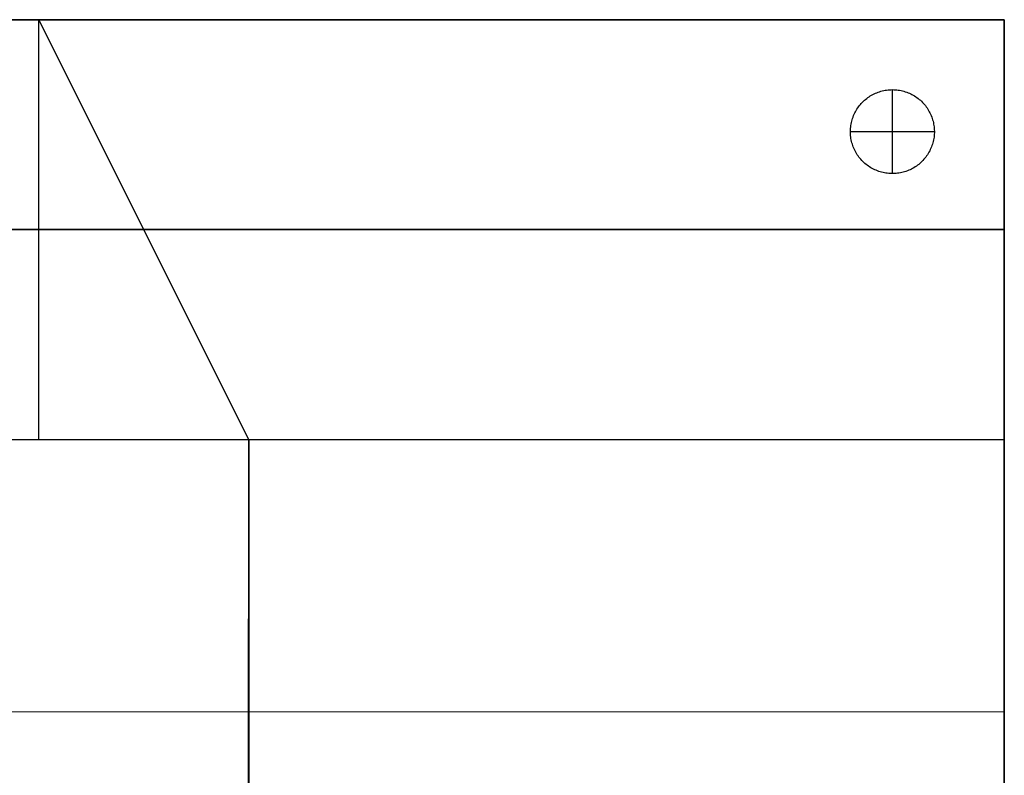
# Model space of a CAD drawing. Header units: millimetres. Extents: x 3168 to 4548, y -1080 to 0.
# Tile 4 of 4: x 3844 to 4548, y -540 to 0. Entities that reach past the tile are written whole.
import ezdxf

# ---------------------------------------------------------------- set-up
doc = ezdxf.new("R2010")
doc.units = ezdxf.units.MM
doc.layers.add('108$Catena module 400 - left', color=7, linetype='Continuous', true_color=0x000000)

msp = doc.modelspace()

# ---------------------------------------------------------------- linework, layer by layer
at = {"layer": '108$Catena module 400 - left'}
for p, q in [((4547.59, 0, 20), (3167.59, 0, 20)), ((3167.59, 0, 390), (4547.59, 0, 390)), ((3758.8, 0, 720.82), (3956.38, 0, 720.82)), ((3857.59, 0, 720), (3857.59, 0, 20)), ((3857.59, -300, 20), (3857.59, 0, 20)), ((4007.59, -300, 720), (3857.59, 0, 720)), ((3956.38, 0, 720.82), (4153.84, 0, 727.35)), ((4153.84, 0, 727.35), (4350.99, 0, 740.42)), ((4350.99, 0, 740.42), (4547.59, 0, 760)), ((4547.59, -300, 760), (4547.59, 0, 760)), ((4547.59, 0, 760), (4547.59, 0, 20)), ((4547.59, 0, 20), (4547.59, -300, 20)), ((4547.59, -300, 390), (4547.59, 0, 390)), ((4448.39, -56.94, 20), (4449.21, -56.29, 20)), ((4448.39, -56.94), (4449.21, -56.29)), ((4448.39, -56.94, 10), (4449.21, -56.29, 10)), ((4449.21, -56.29, 20), (4450.04, -55.67, 20)), ((4449.21, -56.29), (4450.04, -55.67)), ((4449.21, -56.29, 10), (4450.04, -55.67, 10)), ((4450.04, -55.67, 20), (4450.89, -55.07, 20)), ((4450.04, -55.67), (4450.89, -55.07)), ((4450.04, -55.67, 10), (4450.89, -55.07, 10)), ((4450.89, -55.07, 20), (4451.77, -54.51, 20)), ((4450.89, -55.07), (4451.77, -54.51)), ((4450.89, -55.07, 10), (4451.77, -54.51, 10)), ((4451.77, -54.51, 20), (4452.66, -53.98, 20)), ((4451.77, -54.51), (4452.66, -53.98)), ((4451.77, -54.51, 10), (4452.66, -53.98, 10)), ((4452.66, -53.98, 20), (4453.58, -53.47, 20)), ((4452.66, -53.98), (4453.58, -53.47)), ((4452.66, -53.98, 10), (4453.58, -53.47, 10)), ((4453.58, -53.47, 20), (4454.51, -53, 20)), ((4453.58, -53.47), (4454.51, -53)), ((4453.58, -53.47, 10), (4454.51, -53, 10)), ((4454.51, -53, 20), (4455.45, -52.57, 20)), ((4454.51, -53), (4455.45, -52.57)), ((4454.51, -53, 10), (4455.45, -52.57, 10)), ((4455.45, -52.57, 20), (4456.41, -52.16, 20)), ((4455.45, -52.57), (4456.41, -52.16)), ((4455.45, -52.57, 10), (4456.41, -52.16, 10)), ((4456.41, -52.16, 20), (4457.38, -51.79, 20)), ((4456.41, -52.16), (4457.38, -51.79)), ((4456.41, -52.16, 10), (4457.38, -51.79, 10)), ((4457.38, -51.79, 20), (4458.37, -51.45, 20)), ((4457.38, -51.79), (4458.37, -51.45)), ((4457.38, -51.79, 10), (4458.37, -51.45, 10)), ((4458.37, -51.45, 20), (4459.36, -51.15, 20)), ((4458.37, -51.45), (4459.36, -51.15)), ((4458.37, -51.45, 10), (4459.36, -51.15, 10)), ((4459.36, -51.15, 20), (4460.37, -50.88, 20)), ((4459.36, -51.15), (4460.37, -50.88)), ((4459.36, -51.15, 10), (4460.37, -50.88, 10)), ((4460.37, -50.88, 20), (4461.39, -50.65, 20)), ((4460.37, -50.88), (4461.39, -50.65)), ((4460.37, -50.88, 10), (4461.39, -50.65, 10)), ((4461.39, -50.65, 20), (4462.41, -50.45, 20)), ((4461.39, -50.65), (4462.41, -50.45)), ((4461.39, -50.65, 10), (4462.41, -50.45, 10)), ((4462.41, -50.45, 20), (4463.44, -50.29, 20)), ((4462.41, -50.45), (4463.44, -50.29)), ((4462.41, -50.45, 10), (4463.44, -50.29, 10)), ((4463.44, -50.29, 20), (4464.47, -50.16, 20)), ((4463.44, -50.29), (4464.47, -50.16)), ((4463.44, -50.29, 10), (4464.47, -50.16, 10)), ((4464.47, -50.16, 20), (4465.51, -50.07, 20)), ((4464.47, -50.16), (4465.51, -50.07)), ((4464.47, -50.16, 10), (4465.51, -50.07, 10)), ((4465.51, -50.07, 20), (4466.55, -50.02, 20)), ((4465.51, -50.07), (4466.55, -50.02)), ((4465.51, -50.07, 10), (4466.55, -50.02, 10)), ((4466.55, -50.02, 20), (4467.59, -50, 20)), ((4466.55, -50.02), (4467.59, -50)), ((4466.55, -50.02, 10), (4467.59, -50, 10)), ((4467.59, -50, 20), (4468.63, -50.02, 20)), ((4467.59, -50, 20), (4467.59, -50)), ((4467.59, -50), (4468.63, -50.02)), ((4467.59, -50, 10), (4468.63, -50.02, 10)), ((4467.59, -110, 20), (4467.59, -50, 20)), ((4467.59, -110), (4467.59, -50)), ((4468.63, -50.02, 20), (4469.67, -50.07, 20)), ((4468.63, -50.02), (4469.67, -50.07)), ((4468.63, -50.02, 10), (4469.67, -50.07, 10)), ((4469.67, -50.07, 20), (4470.71, -50.16, 20)), ((4469.67, -50.07), (4470.71, -50.16)), ((4469.67, -50.07, 10), (4470.71, -50.16, 10)), ((4470.71, -50.16, 20), (4471.74, -50.29, 20)), ((4470.71, -50.16), (4471.74, -50.29)), ((4470.71, -50.16, 10), (4471.74, -50.29, 10)), ((4471.74, -50.29, 20), (4472.77, -50.45, 20)), ((4471.74, -50.29), (4472.77, -50.45)), ((4471.74, -50.29, 10), (4472.77, -50.45, 10)), ((4472.77, -50.45, 20), (4473.79, -50.65, 20)), ((4472.77, -50.45), (4473.79, -50.65)), ((4472.77, -50.45, 10), (4473.79, -50.65, 10)), ((4473.79, -50.65, 20), (4474.81, -50.88, 20)), ((4473.79, -50.65), (4474.81, -50.88)), ((4473.79, -50.65, 10), (4474.81, -50.88, 10)), ((4474.81, -50.88, 20), (4475.81, -51.15, 20)), ((4474.81, -50.88), (4475.81, -51.15)), ((4474.81, -50.88, 10), (4475.81, -51.15, 10)), ((4475.81, -51.15, 20), (4476.81, -51.45, 20)), ((4475.81, -51.15), (4476.81, -51.45)), ((4475.81, -51.15, 10), (4476.81, -51.45, 10)), ((4476.81, -51.45, 20), (4477.8, -51.79, 20)), ((4476.81, -51.45), (4477.8, -51.79)), ((4476.81, -51.45, 10), (4477.8, -51.79, 10)), ((4477.8, -51.79, 20), (4478.77, -52.16, 20)), ((4477.8, -51.79), (4478.77, -52.16)), ((4477.8, -51.79, 10), (4478.77, -52.16, 10)), ((4478.77, -52.16, 20), (4479.73, -52.57, 20)), ((4478.77, -52.16), (4479.73, -52.57)), ((4478.77, -52.16, 10), (4479.73, -52.57, 10)), ((4479.73, -52.57, 20), (4480.67, -53, 20)), ((4479.73, -52.57), (4480.67, -53)), ((4479.73, -52.57, 10), (4480.67, -53, 10)), ((4480.67, -53, 20), (4481.6, -53.47, 20)), ((4480.67, -53), (4481.6, -53.47)), ((4480.67, -53, 10), (4481.6, -53.47, 10)), ((4481.6, -53.47, 20), (4482.51, -53.98, 20)), ((4481.6, -53.47), (4482.51, -53.98)), ((4481.6, -53.47, 10), (4482.51, -53.98, 10)), ((4482.51, -53.98, 20), (4483.41, -54.51, 20)), ((4482.51, -53.98), (4483.41, -54.51)), ((4482.51, -53.98, 10), (4483.41, -54.51, 10)), ((4483.41, -54.51, 20), (4484.28, -55.07, 20)), ((4483.41, -54.51), (4484.28, -55.07)), ((4483.41, -54.51, 10), (4484.28, -55.07, 10)), ((4484.28, -55.07, 20), (4485.14, -55.67, 20)), ((4484.28, -55.07), (4485.14, -55.67)), ((4484.28, -55.07, 10), (4485.14, -55.67, 10)), ((4485.14, -55.67, 20), (4485.97, -56.29, 20)), ((4485.14, -55.67), (4485.97, -56.29)), ((4485.14, -55.67, 10), (4485.97, -56.29, 10)), ((4485.97, -56.29, 20), (4486.78, -56.94, 20)), ((4485.97, -56.29), (4486.78, -56.94)), ((4485.97, -56.29, 10), (4486.78, -56.94, 10)), ((4442.24, -63.96, 20), (4442.81, -63.09, 20)), ((4442.24, -63.96), (4442.81, -63.09)), ((4442.24, -63.96, 10), (4442.81, -63.09, 10)), ((4442.81, -63.09, 20), (4443.41, -62.24, 20)), ((4442.81, -63.09), (4443.41, -62.24)), ((4442.81, -63.09, 10), (4443.41, -62.24, 10)), ((4443.41, -62.24, 20), (4444.04, -61.41, 20)), ((4443.41, -62.24), (4444.04, -61.41)), ((4443.41, -62.24, 10), (4444.04, -61.41, 10)), ((4444.04, -61.41, 20), (4444.7, -60.61, 20)), ((4444.04, -61.41), (4444.7, -60.61)), ((4444.04, -61.41, 10), (4444.7, -60.61, 10)), ((4444.7, -60.61, 20), (4445.39, -59.82, 20)), ((4444.7, -60.61), (4445.39, -59.82)), ((4444.7, -60.61, 10), (4445.39, -59.82, 10)), ((4445.39, -59.82, 20), (4446.1, -59.06, 20)), ((4445.39, -59.82), (4446.1, -59.06)), ((4445.39, -59.82, 10), (4446.1, -59.06, 10)), ((4446.1, -59.06, 20), (4446.84, -58.33, 20)), ((4446.1, -59.06), (4446.84, -58.33)), ((4446.1, -59.06, 10), (4446.84, -58.33, 10)), ((4446.84, -58.33, 20), (4447.61, -57.62, 20)), ((4446.84, -58.33), (4447.61, -57.62)), ((4446.84, -58.33, 10), (4447.61, -57.62, 10)), ((4447.61, -57.62, 20), (4448.39, -56.94, 20)), ((4447.61, -57.62), (4448.39, -56.94)), ((4447.61, -57.62, 10), (4448.39, -56.94, 10)), ((4486.78, -56.94, 20), (4487.57, -57.62, 20)), ((4486.78, -56.94), (4487.57, -57.62)), ((4486.78, -56.94, 10), (4487.57, -57.62, 10)), ((4487.57, -57.62, 20), (4488.34, -58.33, 20)), ((4487.57, -57.62), (4488.34, -58.33)), ((4487.57, -57.62, 10), (4488.34, -58.33, 10)), ((4488.34, -58.33, 20), (4489.08, -59.06, 20)), ((4488.34, -58.33), (4489.08, -59.06)), ((4488.34, -58.33, 10), (4489.08, -59.06, 10)), ((4489.08, -59.06, 20), (4489.79, -59.82, 20)), ((4489.08, -59.06), (4489.79, -59.82)), ((4489.08, -59.06, 10), (4489.79, -59.82, 10)), ((4489.79, -59.82, 20), (4490.48, -60.61, 20)), ((4489.79, -59.82), (4490.48, -60.61)), ((4489.79, -59.82, 10), (4490.48, -60.61, 10)), ((4490.48, -60.61, 20), (4491.14, -61.41, 20)), ((4490.48, -60.61), (4491.14, -61.41)), ((4490.48, -60.61, 10), (4491.14, -61.41, 10)), ((4491.14, -61.41, 20), (4491.77, -62.24, 20)), ((4491.14, -61.41), (4491.77, -62.24)), ((4491.14, -61.41, 10), (4491.77, -62.24, 10)), ((4491.77, -62.24, 20), (4492.37, -63.09, 20)), ((4491.77, -62.24), (4492.37, -63.09)), ((4491.77, -62.24, 10), (4492.37, -63.09, 10)), ((4492.37, -63.09, 20), (4492.94, -63.96, 20)), ((4492.37, -63.09), (4492.94, -63.96)), ((4492.37, -63.09, 10), (4492.94, -63.96, 10)), ((4439.12, -70.53, 20), (4439.47, -69.55, 20)), ((4439.12, -70.53), (4439.47, -69.55)), ((4439.12, -70.53, 10), (4439.47, -69.55, 10)), ((4439.47, -69.55, 20), (4439.85, -68.58, 20)), ((4439.47, -69.55), (4439.85, -68.58)), ((4439.47, -69.55, 10), (4439.85, -68.58, 10)), ((4439.85, -68.58, 20), (4440.26, -67.62, 20)), ((4439.85, -68.58), (4440.26, -67.62)), ((4439.85, -68.58, 10), (4440.26, -67.62, 10)), ((4440.26, -67.62, 20), (4440.71, -66.68, 20)), ((4440.26, -67.62), (4440.71, -66.68)), ((4440.26, -67.62, 10), (4440.71, -66.68, 10)), ((4440.71, -66.68, 20), (4441.19, -65.76, 20)), ((4440.71, -66.68), (4441.19, -65.76)), ((4440.71, -66.68, 10), (4441.19, -65.76, 10)), ((4441.19, -65.76, 20), (4441.7, -64.85, 20)), ((4441.19, -65.76), (4441.7, -64.85)), ((4441.19, -65.76, 10), (4441.7, -64.85, 10)), ((4441.7, -64.85, 20), (4442.24, -63.96, 20)), ((4441.7, -64.85), (4442.24, -63.96)), ((4441.7, -64.85, 10), (4442.24, -63.96, 10)), ((4492.94, -63.96, 20), (4493.48, -64.85, 20)), ((4492.94, -63.96), (4493.48, -64.85)), ((4492.94, -63.96, 10), (4493.48, -64.85, 10)), ((4493.48, -64.85, 20), (4493.99, -65.76, 20)), ((4493.48, -64.85), (4493.99, -65.76)), ((4493.48, -64.85, 10), (4493.99, -65.76, 10)), ((4493.99, -65.76, 20), (4494.47, -66.68, 20)), ((4493.99, -65.76), (4494.47, -66.68)), ((4493.99, -65.76, 10), (4494.47, -66.68, 10)), ((4494.47, -66.68, 20), (4494.92, -67.62, 20)), ((4494.47, -66.68), (4494.92, -67.62)), ((4494.47, -66.68, 10), (4494.92, -67.62, 10)), ((4494.92, -67.62, 20), (4495.33, -68.58, 20)), ((4494.92, -67.62), (4495.33, -68.58)), ((4494.92, -67.62, 10), (4495.33, -68.58, 10)), ((4495.33, -68.58, 20), (4495.71, -69.55, 20)), ((4495.33, -68.58), (4495.71, -69.55)), ((4495.33, -68.58, 10), (4495.71, -69.55, 10)), ((4495.71, -69.55, 20), (4496.06, -70.53, 20)), ((4495.71, -69.55), (4496.06, -70.53)), ((4495.71, -69.55, 10), (4496.06, -70.53, 10)), ((4437.68, -77.66, 20), (4437.78, -76.62, 20)), ((4437.68, -77.66), (4437.78, -76.62)), ((4437.68, -77.66, 10), (4437.78, -76.62, 10)), ((4437.78, -76.62, 20), (4437.92, -75.59, 20)), ((4437.78, -76.62), (4437.92, -75.59)), ((4437.78, -76.62, 10), (4437.92, -75.59, 10)), ((4437.92, -75.59, 20), (4438.09, -74.56, 20)), ((4437.92, -75.59), (4438.09, -74.56)), ((4437.92, -75.59, 10), (4438.09, -74.56, 10)), ((4438.09, -74.56, 20), (4438.29, -73.54, 20)), ((4438.09, -74.56), (4438.29, -73.54)), ((4438.09, -74.56, 10), (4438.29, -73.54, 10)), ((4438.29, -73.54, 20), (4438.53, -72.53, 20)), ((4438.29, -73.54), (4438.53, -72.53)), ((4438.29, -73.54, 10), (4438.53, -72.53, 10)), ((4438.53, -72.53, 20), (4438.81, -71.53, 20)), ((4438.53, -72.53), (4438.81, -71.53)), ((4438.53, -72.53, 10), (4438.81, -71.53, 10)), ((4438.81, -71.53, 20), (4439.12, -70.53, 20)), ((4438.81, -71.53), (4439.12, -70.53)), ((4438.81, -71.53, 10), (4439.12, -70.53, 10)), ((4496.06, -70.53, 20), (4496.37, -71.53, 20)), ((4496.06, -70.53), (4496.37, -71.53)), ((4496.06, -70.53, 10), (4496.37, -71.53, 10)), ((4496.37, -71.53, 20), (4496.64, -72.53, 20)), ((4496.37, -71.53), (4496.64, -72.53)), ((4496.37, -71.53, 10), (4496.64, -72.53, 10)), ((4496.64, -72.53, 20), (4496.89, -73.54, 20)), ((4496.64, -72.53), (4496.89, -73.54)), ((4496.64, -72.53, 10), (4496.89, -73.54, 10)), ((4496.89, -73.54, 20), (4497.09, -74.56, 20)), ((4496.89, -73.54), (4497.09, -74.56)), ((4496.89, -73.54, 10), (4497.09, -74.56, 10)), ((4497.09, -74.56, 20), (4497.26, -75.59, 20)), ((4497.09, -74.56), (4497.26, -75.59)), ((4497.09, -74.56, 10), (4497.26, -75.59, 10)), ((4497.26, -75.59, 20), (4497.4, -76.62, 20)), ((4497.26, -75.59), (4497.4, -76.62)), ((4497.26, -75.59, 10), (4497.4, -76.62, 10)), ((4497.4, -76.62, 20), (4497.5, -77.66, 20)), ((4497.4, -76.62), (4497.5, -77.66)), ((4497.4, -76.62, 10), (4497.5, -77.66, 10)), ((4437.59, -79.74, 20), (4437.62, -78.7, 20)), ((4437.59, -79.74), (4437.62, -78.7)), ((4437.59, -79.74, 10), (4437.62, -78.7, 10)), ((4437.6, -80.78, 20), (4437.59, -79.74, 20)), ((4437.6, -80.78), (4437.59, -79.74)), ((4437.6, -80.78, 10), (4437.59, -79.74, 10)), ((4437.59, -80, 20), (4437.59, -80)), ((4437.59, -80, 20), (4497.59, -80, 20)), ((4437.59, -80), (4497.59, -80)), ((4437.64, -81.82, 20), (4437.6, -80.78, 20)), ((4437.64, -81.82), (4437.6, -80.78)), ((4437.64, -81.82, 10), (4437.6, -80.78, 10)), ((4437.62, -78.7, 20), (4437.68, -77.66, 20)), ((4437.62, -78.7), (4437.68, -77.66)), ((4437.62, -78.7, 10), (4437.68, -77.66, 10)), ((4437.73, -82.86, 20), (4437.64, -81.82, 20)), ((4437.73, -82.86), (4437.64, -81.82)), ((4437.73, -82.86, 10), (4437.64, -81.82, 10)), ((4437.84, -83.89, 20), (4437.73, -82.86, 20)), ((4437.84, -83.89), (4437.73, -82.86)), ((4437.84, -83.89, 10), (4437.73, -82.86, 10)), ((4438, -84.92, 20), (4437.84, -83.89, 20)), ((4438, -84.92), (4437.84, -83.89)), ((4438, -84.92, 10), (4437.84, -83.89, 10)), ((4497.34, -83.89, 20), (4497.18, -84.92, 20)), ((4497.34, -83.89), (4497.18, -84.92)), ((4497.34, -83.89, 10), (4497.18, -84.92, 10)), ((4497.45, -82.86, 20), (4497.34, -83.89, 20)), ((4497.45, -82.86), (4497.34, -83.89)), ((4497.45, -82.86, 10), (4497.34, -83.89, 10)), ((4497.53, -81.82, 20), (4497.45, -82.86, 20)), ((4497.53, -81.82), (4497.45, -82.86)), ((4497.53, -81.82, 10), (4497.45, -82.86, 10)), ((4497.5, -77.66, 20), (4497.56, -78.7, 20)), ((4497.5, -77.66), (4497.56, -78.7)), ((4497.5, -77.66, 10), (4497.56, -78.7, 10)), ((4497.58, -80.78, 20), (4497.53, -81.82, 20)), ((4497.58, -80.78), (4497.53, -81.82)), ((4497.58, -80.78, 10), (4497.53, -81.82, 10)), ((4497.56, -78.7, 20), (4497.59, -79.74, 20)), ((4497.56, -78.7), (4497.59, -79.74)), ((4497.56, -78.7, 10), (4497.59, -79.74, 10)), ((4497.59, -79.74, 20), (4497.58, -80.78, 20)), ((4497.59, -79.74), (4497.58, -80.78)), ((4497.59, -79.74, 10), (4497.58, -80.78, 10)), ((4497.59, -80, 20), (4497.59, -80)), ((4438.18, -85.95, 20), (4438, -84.92, 20)), ((4438.18, -85.95), (4438, -84.92)), ((4438.18, -85.95, 10), (4438, -84.92, 10)), ((4438.41, -86.97, 20), (4438.18, -85.95, 20)), ((4438.41, -86.97), (4438.18, -85.95)), ((4438.41, -86.97, 10), (4438.18, -85.95, 10)), ((4438.67, -87.97, 20), (4438.41, -86.97, 20)), ((4438.67, -87.97), (4438.41, -86.97)), ((4438.67, -87.97, 10), (4438.41, -86.97, 10)), ((4438.96, -88.97, 20), (4438.67, -87.97, 20)), ((4438.96, -88.97), (4438.67, -87.97)), ((4438.96, -88.97, 10), (4438.67, -87.97, 10)), ((4439.29, -89.96, 20), (4438.96, -88.97, 20)), ((4439.29, -89.96), (4438.96, -88.97)), ((4439.29, -89.96, 10), (4438.96, -88.97, 10)), ((4439.65, -90.94, 20), (4439.29, -89.96, 20)), ((4439.65, -90.94), (4439.29, -89.96)), ((4439.65, -90.94, 10), (4439.29, -89.96, 10)), ((4440.05, -91.9, 20), (4439.65, -90.94, 20)), ((4440.05, -91.9), (4439.65, -90.94)), ((4440.05, -91.9, 10), (4439.65, -90.94, 10)), ((4495.52, -90.94, 20), (4495.13, -91.9, 20)), ((4495.52, -90.94), (4495.13, -91.9)), ((4495.52, -90.94, 10), (4495.13, -91.9, 10)), ((4495.89, -89.96, 20), (4495.52, -90.94, 20)), ((4495.89, -89.96), (4495.52, -90.94)), ((4495.89, -89.96, 10), (4495.52, -90.94, 10)), ((4496.22, -88.97, 20), (4495.89, -89.96, 20)), ((4496.22, -88.97), (4495.89, -89.96)), ((4496.22, -88.97, 10), (4495.89, -89.96, 10)), ((4496.51, -87.97, 20), (4496.22, -88.97, 20)), ((4496.51, -87.97), (4496.22, -88.97)), ((4496.51, -87.97, 10), (4496.22, -88.97, 10)), ((4496.77, -86.97, 20), (4496.51, -87.97, 20)), ((4496.77, -86.97), (4496.51, -87.97)), ((4496.77, -86.97, 10), (4496.51, -87.97, 10)), ((4496.99, -85.95, 20), (4496.77, -86.97, 20)), ((4496.99, -85.95), (4496.77, -86.97)), ((4496.99, -85.95, 10), (4496.77, -86.97, 10)), ((4497.18, -84.92, 20), (4496.99, -85.95, 20)), ((4497.18, -84.92), (4496.99, -85.95)), ((4497.18, -84.92, 10), (4496.99, -85.95, 10)), ((4440.48, -92.85, 20), (4440.05, -91.9, 20)), ((4440.48, -92.85), (4440.05, -91.9)), ((4440.48, -92.85, 10), (4440.05, -91.9, 10)), ((4440.94, -93.78, 20), (4440.48, -92.85, 20)), ((4440.94, -93.78), (4440.48, -92.85)), ((4440.94, -93.78, 10), (4440.48, -92.85, 10)), ((4441.44, -94.7, 20), (4440.94, -93.78, 20)), ((4441.44, -94.7), (4440.94, -93.78)), ((4441.44, -94.7, 10), (4440.94, -93.78, 10)), ((4441.96, -95.6, 20), (4441.44, -94.7, 20)), ((4441.96, -95.6), (4441.44, -94.7)), ((4441.96, -95.6, 10), (4441.44, -94.7, 10)), ((4442.52, -96.48, 20), (4441.96, -95.6, 20)), ((4442.52, -96.48), (4441.96, -95.6)), ((4442.52, -96.48, 10), (4441.96, -95.6, 10)), ((4443.11, -97.34, 20), (4442.52, -96.48, 20)), ((4443.11, -97.34), (4442.52, -96.48)), ((4443.11, -97.34, 10), (4442.52, -96.48, 10)), ((4443.72, -98.18, 20), (4443.11, -97.34, 20)), ((4443.72, -98.18), (4443.11, -97.34)), ((4443.72, -98.18, 10), (4443.11, -97.34, 10)), ((4444.37, -98.99, 20), (4443.72, -98.18, 20)), ((4444.37, -98.99), (4443.72, -98.18)), ((4444.37, -98.99, 10), (4443.72, -98.18, 10)), ((4491.46, -98.18, 20), (4490.81, -98.99, 20)), ((4491.46, -98.18), (4490.81, -98.99)), ((4491.46, -98.18, 10), (4490.81, -98.99, 10)), ((4492.07, -97.34, 20), (4491.46, -98.18, 20)), ((4492.07, -97.34), (4491.46, -98.18)), ((4492.07, -97.34, 10), (4491.46, -98.18, 10)), ((4492.66, -96.48, 20), (4492.07, -97.34, 20)), ((4492.66, -96.48), (4492.07, -97.34)), ((4492.66, -96.48, 10), (4492.07, -97.34, 10)), ((4493.22, -95.6, 20), (4492.66, -96.48, 20)), ((4493.22, -95.6), (4492.66, -96.48)), ((4493.22, -95.6, 10), (4492.66, -96.48, 10)), ((4493.74, -94.7, 20), (4493.22, -95.6, 20)), ((4493.74, -94.7), (4493.22, -95.6)), ((4493.74, -94.7, 10), (4493.22, -95.6, 10)), ((4494.24, -93.78, 20), (4493.74, -94.7, 20)), ((4494.24, -93.78), (4493.74, -94.7)), ((4494.24, -93.78, 10), (4493.74, -94.7, 10)), ((4494.7, -92.85, 20), (4494.24, -93.78, 20)), ((4494.7, -92.85), (4494.24, -93.78)), ((4494.7, -92.85, 10), (4494.24, -93.78, 10)), ((4495.13, -91.9, 20), (4494.7, -92.85, 20)), ((4495.13, -91.9), (4494.7, -92.85)), ((4495.13, -91.9, 10), (4494.7, -92.85, 10)), ((4445.04, -99.79, 20), (4444.37, -98.99, 20)), ((4445.04, -99.79), (4444.37, -98.99)), ((4445.04, -99.79, 10), (4444.37, -98.99, 10)), ((4445.74, -100.56, 20), (4445.04, -99.79, 20)), ((4445.74, -100.56), (4445.04, -99.79)), ((4445.74, -100.56, 10), (4445.04, -99.79, 10)), ((4446.47, -101.31, 20), (4445.74, -100.56, 20)), ((4446.47, -101.31), (4445.74, -100.56)), ((4446.47, -101.31, 10), (4445.74, -100.56, 10)), ((4447.22, -102.03, 20), (4446.47, -101.31, 20)), ((4447.22, -102.03), (4446.47, -101.31)), ((4447.22, -102.03, 10), (4446.47, -101.31, 10)), ((4448, -102.72, 20), (4447.22, -102.03, 20)), ((4448, -102.72), (4447.22, -102.03)), ((4448, -102.72, 10), (4447.22, -102.03, 10)), ((4448.8, -103.39, 20), (4448, -102.72, 20)), ((4448.8, -103.39), (4448, -102.72)), ((4448.8, -103.39, 10), (4448, -102.72, 10)), ((4449.62, -104.02, 20), (4448.8, -103.39, 20)), ((4449.62, -104.02), (4448.8, -103.39)), ((4449.62, -104.02, 10), (4448.8, -103.39, 10)), ((4450.46, -104.63, 20), (4449.62, -104.02, 20)), ((4450.46, -104.63), (4449.62, -104.02)), ((4450.46, -104.63, 10), (4449.62, -104.02, 10)), ((4451.33, -105.21, 20), (4450.46, -104.63, 20)), ((4451.33, -105.21), (4450.46, -104.63)), ((4451.33, -105.21, 10), (4450.46, -104.63, 10)), ((4452.21, -105.76, 20), (4451.33, -105.21, 20)), ((4452.21, -105.76), (4451.33, -105.21)), ((4452.21, -105.76, 10), (4451.33, -105.21, 10)), ((4483.85, -105.21, 20), (4482.96, -105.76, 20)), ((4483.85, -105.21), (4482.96, -105.76)), ((4483.85, -105.21, 10), (4482.96, -105.76, 10)), ((4484.71, -104.63, 20), (4483.85, -105.21, 20)), ((4484.71, -104.63), (4483.85, -105.21)), ((4484.71, -104.63, 10), (4483.85, -105.21, 10)), ((4485.56, -104.02, 20), (4484.71, -104.63, 20)), ((4485.56, -104.02), (4484.71, -104.63)), ((4485.56, -104.02, 10), (4484.71, -104.63, 10)), ((4486.38, -103.39, 20), (4485.56, -104.02, 20)), ((4486.38, -103.39), (4485.56, -104.02)), ((4486.38, -103.39, 10), (4485.56, -104.02, 10)), ((4487.18, -102.72, 20), (4486.38, -103.39, 20)), ((4487.18, -102.72), (4486.38, -103.39)), ((4487.18, -102.72, 10), (4486.38, -103.39, 10)), ((4487.96, -102.03, 20), (4487.18, -102.72, 20)), ((4487.96, -102.03), (4487.18, -102.72)), ((4487.96, -102.03, 10), (4487.18, -102.72, 10)), ((4488.71, -101.31, 20), (4487.96, -102.03, 20)), ((4488.71, -101.31), (4487.96, -102.03)), ((4488.71, -101.31, 10), (4487.96, -102.03, 10)), ((4489.44, -100.56, 20), (4488.71, -101.31, 20)), ((4489.44, -100.56), (4488.71, -101.31)), ((4489.44, -100.56, 10), (4488.71, -101.31, 10)), ((4490.14, -99.79, 20), (4489.44, -100.56, 20)), ((4490.14, -99.79), (4489.44, -100.56)), ((4490.14, -99.79, 10), (4489.44, -100.56, 10)), ((4490.81, -98.99, 20), (4490.14, -99.79, 20)), ((4490.81, -98.99), (4490.14, -99.79)), ((4490.81, -98.99, 10), (4490.14, -99.79, 10)), ((4453.12, -106.28, 20), (4452.21, -105.76, 20)), ((4453.12, -106.28), (4452.21, -105.76)), ((4453.12, -106.28, 10), (4452.21, -105.76, 10)), ((4454.04, -106.77, 20), (4453.12, -106.28, 20)), ((4454.04, -106.77), (4453.12, -106.28)), ((4454.04, -106.77, 10), (4453.12, -106.28, 10)), ((4454.98, -107.22, 20), (4454.04, -106.77, 20)), ((4454.98, -107.22), (4454.04, -106.77)), ((4454.98, -107.22, 10), (4454.04, -106.77, 10)), ((4455.93, -107.64, 20), (4454.98, -107.22, 20)), ((4455.93, -107.64), (4454.98, -107.22)), ((4455.93, -107.64, 10), (4454.98, -107.22, 10)), ((4456.89, -108.03, 20), (4455.93, -107.64, 20)), ((4456.89, -108.03), (4455.93, -107.64)), ((4456.89, -108.03, 10), (4455.93, -107.64, 10)), ((4457.87, -108.38, 20), (4456.89, -108.03, 20)), ((4457.87, -108.38), (4456.89, -108.03)), ((4457.87, -108.38, 10), (4456.89, -108.03, 10)), ((4458.87, -108.7, 20), (4457.87, -108.38, 20)), ((4458.87, -108.7), (4457.87, -108.38)), ((4458.87, -108.7, 10), (4457.87, -108.38, 10)), ((4459.87, -108.99, 20), (4458.87, -108.7, 20)), ((4459.87, -108.99), (4458.87, -108.7)), ((4459.87, -108.99, 10), (4458.87, -108.7, 10)), ((4460.88, -109.24, 20), (4459.87, -108.99, 20)), ((4460.88, -109.24), (4459.87, -108.99)), ((4460.88, -109.24, 10), (4459.87, -108.99, 10)), ((4461.9, -109.45, 20), (4460.88, -109.24, 20)), ((4461.9, -109.45), (4460.88, -109.24)), ((4461.9, -109.45, 10), (4460.88, -109.24, 10)), ((4462.92, -109.63, 20), (4461.9, -109.45, 20)), ((4462.92, -109.63), (4461.9, -109.45)), ((4462.92, -109.63, 10), (4461.9, -109.45, 10)), ((4463.95, -109.78, 20), (4462.92, -109.63, 20)), ((4463.95, -109.78), (4462.92, -109.63)), ((4463.95, -109.78, 10), (4462.92, -109.63, 10)), ((4464.99, -109.89, 20), (4463.95, -109.78, 20)), ((4464.99, -109.89), (4463.95, -109.78)), ((4464.99, -109.89, 10), (4463.95, -109.78, 10)), ((4466.03, -109.96, 20), (4464.99, -109.89, 20)), ((4466.03, -109.96), (4464.99, -109.89)), ((4466.03, -109.96, 10), (4464.99, -109.89, 10)), ((4467.07, -110, 20), (4466.03, -109.96, 20)), ((4467.07, -110), (4466.03, -109.96)), ((4467.07, -110, 10), (4466.03, -109.96, 10)), ((4468.11, -110, 20), (4467.07, -110, 20)), ((4468.11, -110), (4467.07, -110)), ((4468.11, -110, 10), (4467.07, -110, 10)), ((4467.59, -110, 20), (4467.59, -110)), ((4469.15, -109.96, 20), (4468.11, -110, 20)), ((4469.15, -109.96), (4468.11, -110)), ((4469.15, -109.96, 10), (4468.11, -110, 10)), ((4470.19, -109.89, 20), (4469.15, -109.96, 20)), ((4470.19, -109.89), (4469.15, -109.96)), ((4470.19, -109.89, 10), (4469.15, -109.96, 10)), ((4471.23, -109.78, 20), (4470.19, -109.89, 20)), ((4471.23, -109.78), (4470.19, -109.89)), ((4471.23, -109.78, 10), (4470.19, -109.89, 10)), ((4472.26, -109.63, 20), (4471.23, -109.78, 20)), ((4472.26, -109.63), (4471.23, -109.78)), ((4472.26, -109.63, 10), (4471.23, -109.78, 10)), ((4473.28, -109.45, 20), (4472.26, -109.63, 20)), ((4473.28, -109.45), (4472.26, -109.63)), ((4473.28, -109.45, 10), (4472.26, -109.63, 10)), ((4474.3, -109.24, 20), (4473.28, -109.45, 20)), ((4474.3, -109.24), (4473.28, -109.45)), ((4474.3, -109.24, 10), (4473.28, -109.45, 10)), ((4475.31, -108.99, 20), (4474.3, -109.24, 20)), ((4475.31, -108.99), (4474.3, -109.24)), ((4475.31, -108.99, 10), (4474.3, -109.24, 10)), ((4476.31, -108.7, 20), (4475.31, -108.99, 20)), ((4476.31, -108.7), (4475.31, -108.99)), ((4476.31, -108.7, 10), (4475.31, -108.99, 10)), ((4477.3, -108.38, 20), (4476.31, -108.7, 20)), ((4477.3, -108.38), (4476.31, -108.7)), ((4477.3, -108.38, 10), (4476.31, -108.7, 10)), ((4478.28, -108.03, 20), (4477.3, -108.38, 20)), ((4478.28, -108.03), (4477.3, -108.38)), ((4478.28, -108.03, 10), (4477.3, -108.38, 10)), ((4479.25, -107.64, 20), (4478.28, -108.03, 20)), ((4479.25, -107.64), (4478.28, -108.03)), ((4479.25, -107.64, 10), (4478.28, -108.03, 10)), ((4480.2, -107.22, 20), (4479.25, -107.64, 20)), ((4480.2, -107.22), (4479.25, -107.64)), ((4480.2, -107.22, 10), (4479.25, -107.64, 10)), ((4481.14, -106.77, 20), (4480.2, -107.22, 20)), ((4481.14, -106.77), (4480.2, -107.22)), ((4481.14, -106.77, 10), (4480.2, -107.22, 10)), ((4482.06, -106.28, 20), (4481.14, -106.77, 20)), ((4482.06, -106.28), (4481.14, -106.77)), ((4482.06, -106.28, 10), (4481.14, -106.77, 10)), ((4482.96, -105.76, 20), (4482.06, -106.28, 20)), ((4482.96, -105.76), (4482.06, -106.28)), ((4482.96, -105.76, 10), (4482.06, -106.28, 10)), ((3317.59, -150, 20), (4547.59, -150, 20)), ((3932.59, -150, 720), (3778.26, -150, 722.53)), ((4086.92, -150, 722.53), (3932.59, -150, 720)), ((4241.02, -150, 730.08), (4086.92, -150, 722.53)), ((4394.66, -150, 742.59), (4241.02, -150, 730.08)), ((4547.59, -150, 760), (4394.66, -150, 742.59)), ((4547.59, -150, 760), (4547.59, -150, 20)), ((3467.59, -300, 20), (4547.59, -300, 20)), ((3467.59, -300, 420), (4547.59, -300, 420)), ((3467.59, -300, 20), (4547.59, -300, 20)), ((3467.59, -300, 390), (4547.59, -300, 390)), ((3804.39, -300, 725.68), (3872.08, -300, 722.53)), ((3872.08, -300, 722.53), (3939.82, -300, 720.63)), ((3939.82, -300, 720.63), (4007.59, -300, 720)), ((4007.11, -786.52, 383.04), (4007.59, -300, 420)), ((4007.59, -300, 20), (4007.59, -1080, 20)), ((4007.59, -300, 720), (4075.36, -300, 720.63)), ((4007.59, -300, 720), (4007.59, -300, 20)), ((4075.36, -300, 720.63), (4143.1, -300, 722.53)), ((4143.1, -300, 722.53), (4210.79, -300, 725.68)), ((4210.79, -300, 725.68), (4278.41, -300, 730.08)), ((4278.41, -300, 730.08), (4345.92, -300, 735.72)), ((4345.92, -300, 735.72), (4413.31, -300, 742.59)), ((4413.31, -300, 742.59), (4480.54, -300, 750.69)), ((4480.54, -300, 750.69), (4547.59, -300, 760)), ((4547.59, -1080, 20), (4547.59, -300, 20)), ((4547.59, -300, 20), (4547.59, -300, 420)), ((4547.59, -300, 420), (4547.59, -429.75, 408.89)), ((4547.59, -1080, 220), (4547.59, -300, 220)), ((4547.59, -300, 20), (4547.59, -300, 760)), ((4547.59, -429.75, 408.89), (4547.59, -559.8, 402.22)), ((3467.59, -495, 420), (4007.5, -494.39, 406.22)), ((4007.5, -494.39, 406.22), (4547.59, -494.74, 405.02))]:
    msp.add_line(p, q, dxfattribs=at)

doc.saveas('drawing.dxf')
